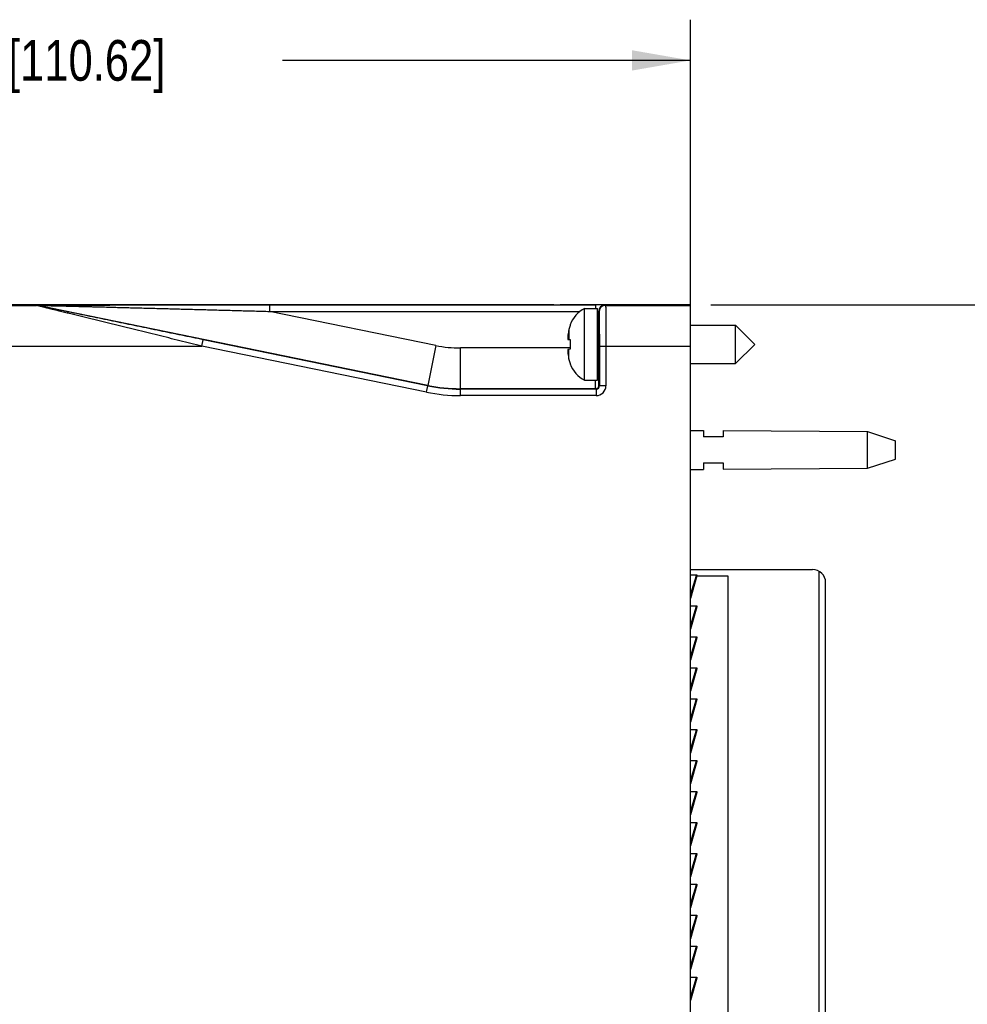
# Model space of a CAD drawing. Header units: inches. Extents: x 0 to 22, y 0 to 17.
# Tile 27 of 56: x 9.6 to 12.5, y 9.3 to 12.3. Entities that reach past the tile are written whole.
import ezdxf

# ---------------------------------------------------------------- set-up
doc = ezdxf.new("R2010")
doc.units = ezdxf.units.IN
doc.header["$LTSCALE"] = 1.21
doc.header["$MEASUREMENT"] = 0
doc.layers.get('0').update_dxf_attribs({"linetype": 'CONTINUOUS'})
doc.layers.add('DIMENSIONS', color=7, linetype='CONTINUOUS')
doc.styles.get("Standard").update_dxf_attribs({"font": 'txt', "width": 0.8})
doc.dimstyles.new('DIMSTYLE_1', dxfattribs={"dimtxt": 0.125, "dimasz": 0.18, "dimexe": 0.18, "dimexo": 0.0625, "dimgap": 0.09, "dimtad": 0, "dimtih": 1, "dimtoh": 1, "dimdec": 3, "dimzin": 4, "dimdsep": 46, "dimtxsty": 'STANDARD', "dimblk": '_FILLED', "dimblk1": '_FILLED', "dimblk2": '_FILLED', "dimcen": 0.09, "dimadec": 0, "dimazin": 0, "dimtp": 0.01, "dimtm": 0.01, "dimtfac": 1, "dimtdec": 3, "dimtofl": 0, "dimtmove": 0, "dimatfit": 3, "dimldrblk": '_FILLED', "dimfxl": 1, "dimtolj": 1, "dimtzin": 4, "dimarcsym": 0})

# ---------------------------------------------------------------- blocks, each defined once
blk = doc.blocks.new('_FILLED')
at = {"color": 0, "linetype": 'BYBLOCK'}
blk.add_solid([(0, 0), (-1, 0.174), (-1, -0.174)], dxfattribs=at)
blk = doc.blocks.new('*D1')
at = {"layer": 'DIMENSIONS', "color": 2, "linetype": 'CONTINUOUS'}
for p, q in [((11.7198, 11.4605), (13.4123, 11.4605)), ((13.2873, 11.4605), (13.2873, 9.053)), ((13.2873, 6.3954), (13.2873, 8.803)), ((11.7198, 6.3954), (13.4123, 6.3954))]:
    blk.add_line(p, q, dxfattribs=at)
at = {"layer": 'DIMENSIONS', "color": 2, "linetype": 'CONTINUOUS', "xscale": 0.18, "yscale": 0.18, "zscale": 0.18}
for p, rotation in [((13.2873, 11.4605), 90), ((13.2873, 6.3954), 270)]:
    blk.add_blockref('_FILLED', p, dxfattribs=dict(at, rotation=rotation))
at = {"layer": 'DIMENSIONS', "color": 2, "linetype": 'CONTINUOUS', "insert": (13.2873, 8.9905), "char_height": 0.125, "width": 1.425, "attachment_point": 2, "line_spacing_factor": 0.9}
blk.add_mtext('5.065{\\Ftxt.shx;\\W1.000000;\\H0.125000; }[128.65]', dxfattribs=at)
blk = doc.blocks.new('*D22')
at = {"layer": 'DIMENSIONS', "color": 2, "linetype": 'CONTINUOUS'}
for p, q in [((7.3023, 10.8255), (7.3023, 12.336)), ((11.6573, 11.3963), (11.6573, 12.336)), ((7.3023, 12.211), (8.5548, 12.211)), ((11.6573, 12.211), (10.4048, 12.211))]:
    blk.add_line(p, q, dxfattribs=at)
at = {"layer": 'DIMENSIONS', "color": 2, "linetype": 'CONTINUOUS', "xscale": 0.18, "yscale": 0.18, "zscale": 0.18, "rotation": 180}
blk.add_blockref('_FILLED', (7.3023, 12.211), dxfattribs=at)
at = {"layer": 'DIMENSIONS', "color": 2, "linetype": 'CONTINUOUS', "xscale": 0.18, "yscale": 0.18, "zscale": 0.18}
blk.add_blockref('_FILLED', (11.6573, 12.211), dxfattribs=at)
at = {"layer": 'DIMENSIONS', "color": 2, "linetype": 'CONTINUOUS', "insert": (9.4798, 12.2735), "char_height": 0.125, "width": 1.725, "attachment_point": 2, "line_spacing_factor": 0.9}
blk.add_mtext('4X 4.355{\\Ftxt.shx;\\W1.000000;\\H0.125000; }[110.62]', dxfattribs=at)

msp = doc.modelspace()

# ---------------------------------------------------------------- linework, layer by layer
at = {"color": 7, "linetype": 'CONTINUOUS'}
for p, q in [((8.4923, 11.461), (11.2373, 11.461)), ((11.2376, 11.4607), (11.2373, 11.461)), ((11.6573, 11.4605), (11.2576, 11.4605)), ((11.6573, 6.3954), (11.6573, 11.4605)), ((11.3319, 11.2288), (11.3319, 11.4493)), ((11.3319, 11.4493), (11.3723, 11.4493)), ((11.3723, 11.2288), (11.3723, 11.4493)), ((11.2876, 11.3991), (11.2876, 11.3973)), ((11.3762, 11.3784), (11.3768, 11.3784)), ((11.6573, 11.3981), (11.7955, 11.3981)), ((11.7955, 11.28), (11.7955, 11.3981)), ((11.7955, 11.3981), (11.8546, 11.339)), ((11.2811, 11.3543), (11.2876, 11.3535)), ((11.2876, 11.3535), (11.2876, 11.339)), ((11.2876, 11.339), (11.2876, 11.3245)), ((11.7955, 11.28), (11.8546, 11.339)), ((11.2876, 11.3245), (11.2811, 11.3237)), ((11.2876, 11.2807), (11.2876, 11.279)), ((11.3762, 11.2996), (11.3768, 11.2996)), ((11.6573, 11.28), (11.7955, 11.28)), ((11.3319, 11.2288), (11.3723, 11.2288)), ((11.6573, 11.075), (11.6973, 11.0747)), ((11.6973, 11.0747), (11.6973, 11.055)), ((11.7573, 11.0743), (11.7573, 11.055)), ((11.7573, 11.0743), (12.2012, 11.071)), ((12.2012, 10.959), (12.2012, 11.071)), ((12.2012, 11.071), (12.2873, 11.043)), ((11.7573, 11.055), (11.6973, 11.055)), ((12.2873, 10.987), (12.2873, 11.043)), ((12.2012, 10.959), (12.2873, 10.987)), ((11.6573, 10.955), (11.6973, 10.9553)), ((11.6973, 10.975), (11.6973, 10.9553)), ((11.6973, 10.975), (11.7573, 10.975)), ((11.7573, 10.975), (11.7573, 10.9557)), ((11.7573, 10.9557), (12.2012, 10.959)), ((11.6573, 10.6475), (12.0323, 10.6475)), ((11.6573, 10.631), (11.6768, 10.631)), ((11.6746, 10.6287), (11.6573, 10.5717)), ((11.6765, 10.6282), (11.6573, 10.5591)), ((11.6765, 10.6282), (11.6573, 10.5648)), ((11.675, 10.631), (11.6746, 10.6289)), ((11.6746, 10.6289), (11.6746, 10.6287)), ((11.6746, 10.6287), (11.6765, 10.6282)), ((11.6766, 10.6284), (11.6765, 10.6282)), ((11.6766, 10.6285), (11.7723, 10.6285)), ((11.7723, 10.6285), (11.7723, 7.2285)), ((12.0526, 9.0841), (12.0526, 10.642)), ((12.0723, 9.0953), (12.0723, 10.6075)), ((11.6573, 10.536), (11.6768, 10.536)), ((11.6746, 10.5337), (11.6573, 10.4767)), ((11.6765, 10.5332), (11.6573, 10.4641)), ((11.6765, 10.5332), (11.6573, 10.4698)), ((11.675, 10.536), (11.6746, 10.5339)), ((11.6746, 10.5339), (11.6746, 10.5337)), ((11.6746, 10.5337), (11.6765, 10.5332)), ((11.6766, 10.5334), (11.6765, 10.5332)), ((11.6573, 10.441), (11.6768, 10.441)), ((11.6746, 10.4387), (11.6573, 10.3817)), ((11.6765, 10.4382), (11.6573, 10.3691)), ((11.6765, 10.4382), (11.6573, 10.3748)), ((11.675, 10.441), (11.6746, 10.4389)), ((11.6746, 10.4389), (11.6746, 10.4387)), ((11.6746, 10.4387), (11.6765, 10.4382)), ((11.6766, 10.4384), (11.6765, 10.4382)), ((11.6573, 10.346), (11.6768, 10.346)), ((11.6746, 10.3437), (11.6573, 10.2867)), ((11.6765, 10.3432), (11.6573, 10.2741)), ((11.6765, 10.3432), (11.6573, 10.2798)), ((11.675, 10.346), (11.6746, 10.3439)), ((11.6746, 10.3439), (11.6746, 10.3437)), ((11.6746, 10.3437), (11.6765, 10.3432)), ((11.6766, 10.3434), (11.6765, 10.3432)), ((11.6573, 10.251), (11.6768, 10.251)), ((11.675, 10.251), (11.6746, 10.2489)), ((11.6746, 10.2487), (11.6573, 10.1917)), ((11.6765, 10.2482), (11.6573, 10.1848)), ((11.6765, 10.2482), (11.6573, 10.1791)), ((11.6746, 10.2489), (11.6746, 10.2487)), ((11.6746, 10.2487), (11.6765, 10.2482)), ((11.6766, 10.2484), (11.6765, 10.2482)), ((11.6573, 10.156), (11.6768, 10.156)), ((11.6746, 10.1537), (11.6573, 10.0967)), ((11.6765, 10.1532), (11.6573, 10.0898)), ((11.6765, 10.1532), (11.6573, 10.0841)), ((11.675, 10.156), (11.6746, 10.1539)), ((11.6746, 10.1539), (11.6746, 10.1537)), ((11.6746, 10.1537), (11.6765, 10.1532)), ((11.6766, 10.1534), (11.6765, 10.1532)), ((11.6573, 10.061), (11.6768, 10.061)), ((11.6746, 10.0587), (11.6573, 10.0017)), ((11.6765, 10.0582), (11.6573, 9.9891)), ((11.6765, 10.0582), (11.6573, 9.9948)), ((11.675, 10.061), (11.6746, 10.0589)), ((11.6746, 10.0589), (11.6746, 10.0587)), ((11.6746, 10.0587), (11.6765, 10.0582)), ((11.6766, 10.0584), (11.6765, 10.0582)), ((11.6573, 9.966), (11.6768, 9.966)), ((11.6746, 9.9637), (11.6573, 9.9067)), ((11.6765, 9.9632), (11.6573, 9.8941)), ((11.6765, 9.9632), (11.6573, 9.8998)), ((11.675, 9.966), (11.6746, 9.9639)), ((11.6746, 9.9639), (11.6746, 9.9637)), ((11.6746, 9.9637), (11.6765, 9.9632)), ((11.6766, 9.9634), (11.6765, 9.9632)), ((11.6573, 9.871), (11.6768, 9.871)), ((11.6746, 9.8687), (11.6573, 9.8117)), ((11.6765, 9.8682), (11.6573, 9.7991)), ((11.6765, 9.8682), (11.6573, 9.8048)), ((11.675, 9.871), (11.6746, 9.8689)), ((11.6746, 9.8689), (11.6746, 9.8687)), ((11.6746, 9.8687), (11.6765, 9.8682)), ((11.6766, 9.8684), (11.6765, 9.8682)), ((11.6573, 9.776), (11.6768, 9.776)), ((11.6746, 9.7737), (11.6573, 9.7167)), ((11.6765, 9.7732), (11.6573, 9.7041)), ((11.6765, 9.7732), (11.6573, 9.7098)), ((11.675, 9.776), (11.6746, 9.7739)), ((11.6746, 9.7739), (11.6746, 9.7737)), ((11.6746, 9.7737), (11.6765, 9.7732)), ((11.6766, 9.7734), (11.6765, 9.7732)), ((11.6573, 9.681), (11.6768, 9.681)), ((11.6746, 9.6787), (11.6573, 9.6217)), ((11.6765, 9.6782), (11.6573, 9.6091)), ((11.6765, 9.6782), (11.6573, 9.6148)), ((11.675, 9.681), (11.6746, 9.6789)), ((11.6746, 9.6789), (11.6746, 9.6787)), ((11.6746, 9.6787), (11.6765, 9.6782)), ((11.6766, 9.6784), (11.6765, 9.6782)), ((11.6573, 9.586), (11.6768, 9.586)), ((11.675, 9.586), (11.6746, 9.5839)), ((11.6746, 9.5837), (11.6573, 9.5267)), ((11.6765, 9.5832), (11.6573, 9.5141)), ((11.6765, 9.5832), (11.6573, 9.5198)), ((11.6746, 9.5839), (11.6746, 9.5837)), ((11.6746, 9.5837), (11.6765, 9.5832)), ((11.6766, 9.5834), (11.6765, 9.5832)), ((11.6573, 9.491), (11.6768, 9.491)), ((11.6746, 9.4887), (11.6573, 9.4317)), ((11.6765, 9.4882), (11.6573, 9.4191)), ((11.6765, 9.4882), (11.6573, 9.4248)), ((11.675, 9.491), (11.6746, 9.4889)), ((11.6746, 9.4889), (11.6746, 9.4887)), ((11.6746, 9.4887), (11.6765, 9.4882)), ((11.6766, 9.4884), (11.6765, 9.4882)), ((11.6573, 9.396), (11.6768, 9.396)), ((11.6746, 9.3937), (11.6573, 9.3367)), ((11.6765, 9.3932), (11.6573, 9.3241)), ((11.6765, 9.3932), (11.6573, 9.3298)), ((11.675, 9.396), (11.6746, 9.3939)), ((11.6746, 9.3939), (11.6746, 9.3937)), ((11.6746, 9.3937), (11.6765, 9.3932)), ((11.6766, 9.3934), (11.6765, 9.3932))]:
    msp.add_line(p, q, dxfattribs=at)
at = {"color": 9, "linetype": 'CONTINUOUS'}
for p, q in [((9.6496, 11.4588), (9.6496, 11.459)), ((10.3651, 11.4603), (10.3651, 11.4403)), ((10.3651, 11.4603), (11.3654, 11.4603)), ((11.3654, 11.4603), (11.3654, 11.4493)), ((11.3954, 11.46), (11.3966, 11.4588)), ((7.6795, 11.4588), (9.6496, 11.4588)), ((9.6536, 11.4584), (9.6536, 11.4586)), ((10.8505, 11.2131), (9.6536, 11.4586)), ((10.3651, 11.4403), (11.3179, 11.4403)), ((10.8756, 11.3356), (10.3651, 11.4403)), ((11.3723, 11.4402), (11.3754, 11.44)), ((11.3754, 11.3785), (11.3754, 11.44)), ((11.3754, 11.44), (11.3766, 11.4388)), ((11.3966, 11.4588), (11.6573, 11.4588)), ((11.2841, 11.385), (11.2841, 11.354)), ((11.3762, 11.2996), (11.3762, 11.3784)), ((10.157, 11.3338), (10.161, 11.3534)), ((10.8503, 11.212), (10.161, 11.3534)), ((7.6604, 11.3338), (10.157, 11.3338)), ((10.8463, 11.1924), (10.157, 11.3338)), ((10.8756, 11.3356), (10.8505, 11.2131)), ((10.9509, 11.2029), (10.9509, 11.3279)), ((11.2876, 11.3279), (10.9509, 11.3279)), ((11.2841, 11.2931), (11.2841, 11.3241)), ((11.3775, 11.3338), (11.3775, 11.2118)), ((11.3775, 11.3338), (11.6573, 11.3338)), ((11.3975, 11.3338), (11.3975, 11.2118)), ((10.8463, 11.1924), (10.8504, 11.212)), ((10.8503, 11.212), (10.8505, 11.2131)), ((10.9508, 11.2018), (10.9509, 11.2029)), ((10.9508, 11.1818), (10.9508, 11.2018)), ((11.3675, 11.2018), (10.9508, 11.2018)), ((11.3664, 11.2029), (10.9509, 11.2029)), ((11.3675, 11.2018), (11.3664, 11.2029)), ((11.3675, 11.2018), (11.3675, 11.1818)), ((11.3775, 11.2118), (11.3764, 11.2129)), ((11.3975, 11.2118), (11.3775, 11.2118)), ((11.3675, 11.1818), (10.9508, 11.1818)), ((11.675, 10.631), (11.6716, 10.619)), ((11.675, 10.536), (11.6716, 10.524)), ((11.675, 10.441), (11.6716, 10.429)), ((11.675, 10.346), (11.6716, 10.334)), ((11.675, 10.251), (11.6716, 10.239)), ((11.675, 10.156), (11.6716, 10.144)), ((11.675, 10.061), (11.6716, 10.049)), ((11.675, 9.966), (11.6716, 9.954)), ((11.675, 9.871), (11.6716, 9.859)), ((11.675, 9.776), (11.6716, 9.764)), ((11.675, 9.681), (11.6716, 9.669)), ((11.675, 9.586), (11.6716, 9.574)), ((11.675, 9.491), (11.6716, 9.479)), ((11.675, 9.396), (11.6716, 9.384))]:
    msp.add_line(p, q, dxfattribs=at)
for centre, radius, start, end in [((9.6496, 11.439), 0.02, 78.4093, 89.9996), ((11.3954, 11.44), 0.02, 90.0052, 179.9948), ((9.6496, 11.4388), 0.02, 78.4093, 89.9996), ((11.3966, 11.4388), 0.02, 90.0052, 179.9948), ((10.9509, 11.7029), 0.375, 258.4089, 270.0001), ((10.9508, 11.7018), 0.52, 258.4089, 270.0001), ((10.9508, 11.7018), 0.5, 258.4087, 270.0003), ((10.9509, 11.7029), 0.5, 258.4091, 269.9999), ((11.3664, 11.2129), 0.01, 270.0052, 359.9948), ((11.3675, 11.2118), 0.03, 269.9993, 0.0007), ((11.3675, 11.2118), 0.01, 269.987, 0.013)]:
    msp.add_arc(centre, radius, start, end, dxfattribs=at)
at = {"color": 7, "linetype": 'CONTINUOUS'}
for centre, radius, start, end in [((11.3751, 11.3665), 0.0933, 117.5225, 159.5639), ((11.4969, 11.339), 0.2177, 167.821, 172.347), ((11.3799, 11.3643), 0.0981, 160.3312, 167.8411), ((11.381, 11.364), 0.0992, 165.5134, 167.823), ((11.3762, 11.3823), 0.00394, 180, 270), ((11.4421, 11.3529), 0.1616, 174.6476, 177.727), ((11.3367, 11.3632), 0.0563, 183.9284, 189.1086), ((11.3367, 11.3148), 0.0563, 170.8914, 176.0716), ((11.4422, 11.3251), 0.1617, 182.2739, 185.3515), ((11.4969, 11.339), 0.2177, 187.653, 192.179), ((11.3799, 11.3137), 0.0981, 192.1589, 199.6688), ((11.3751, 11.3115), 0.0933, 200.4361, 242.4775), ((11.3762, 11.2957), 0.00394, 90, 180), ((12.0323, 10.6075), 0.04, 0, 90)]:
    msp.add_arc(centre, radius, start, end, dxfattribs=at)
for centre, major_axis, start_param, end_param in [((11.2576, 11.4607), (0.02, 0), -3.132866, -1.570796), ((11.3765, 11.339), (0, 0.0492), 2.498701, 6.926077)]:
    msp.add_ellipse(centre, major_axis=major_axis, ratio=0.008727, start_param=start_param, end_param=end_param, dxfattribs=at)
at = {"color": 9, "linetype": 'CONTINUOUS'}
for points, knots in [([(9.6496, 11.459), (9.6496, 11.459), (9.6496, 11.459), (9.6496, 11.459), (9.6496, 11.459), (9.6496, 11.459), (9.6497, 11.459), (9.6497, 11.459), (9.6497, 11.459), (9.6498, 11.459), (9.6499, 11.4591), (9.65, 11.4591), (9.6501, 11.4591), (9.6502, 11.4591), (9.6504, 11.4591), (9.6505, 11.4591), (9.6507, 11.4591), (9.651, 11.4591), (9.6514, 11.4591), (9.6519, 11.4591), (9.6525, 11.4591), (9.6531, 11.4591), (9.6538, 11.4592), (9.6545, 11.4592), (9.6552, 11.4592), (9.656, 11.4592), (9.6569, 11.4592), (9.658, 11.4592), (9.6596, 11.4592), (9.6615, 11.4592), (9.6635, 11.4593), (9.6656, 11.4593), (9.6678, 11.4593), (9.67, 11.4593), (9.6723, 11.4593), (9.6747, 11.4594), (9.677, 11.4594), (9.6803, 11.4594), (9.6844, 11.4594), (9.6895, 11.4594), (9.6946, 11.4595), (9.6998, 11.4595), (9.705, 11.4595), (9.7104, 11.4595), (9.7157, 11.4595), (9.7211, 11.4596), (9.7284, 11.4596), (9.7376, 11.4596), (9.7486, 11.4597), (9.7598, 11.4597), (9.771, 11.4597), (9.7823, 11.4598), (9.7936, 11.4598), (9.805, 11.4598), (9.8164, 11.4598), (9.8278, 11.4599), (9.8393, 11.4599), (9.8547, 11.4599), (9.8739, 11.4599), (9.897, 11.46), (9.9202, 11.46), (9.9434, 11.46), (9.9667, 11.4601), (9.99, 11.4601), (10.0133, 11.4601), (10.0367, 11.4601), (10.0601, 11.4602), (10.0913, 11.4602), (10.1303, 11.4602), (10.1772, 11.4602), (10.2242, 11.4603), (10.2712, 11.4603), (10.3181, 11.4603), (10.3495, 11.4603), (10.3651, 11.4603)], [0, 0, 0, 0, 0.000006, 0.000011, 0.000017, 0.000034, 0.000058, 0.000088, 0.000124, 0.000215, 0.000332, 0.000474, 0.00064, 0.000831, 0.001046, 0.001284, 0.001546, 0.001829, 0.002462, 0.003178, 0.003972, 0.00484, 0.005776, 0.006776, 0.007835, 0.008949, 0.010114, 0.011326, 0.013879, 0.016583, 0.019417, 0.022362, 0.025405, 0.028533, 0.031736, 0.035005, 0.038331, 0.04171, 0.048602, 0.055645, 0.062813, 0.070085, 0.077445, 0.084881, 0.092381, 0.099938, 0.107544, 0.122885, 0.138366, 0.153961, 0.169651, 0.18542, 0.201257, 0.217152, 0.233098, 0.249087, 0.265116, 0.281179, 0.313394, 0.34571, 0.378108, 0.410575, 0.4431, 0.475674, 0.508289, 0.540942, 0.573625, 0.606336, 0.671824, 0.737384, 0.802996, 0.868644, 0.934317, 1, 1, 1, 1]), ([(11.3954, 11.46), (11.3954, 11.46), (11.3954, 11.46), (11.3954, 11.46), (11.3954, 11.46), (11.3953, 11.46), (11.3953, 11.46), (11.3953, 11.46), (11.3953, 11.46), (11.3952, 11.46), (11.3952, 11.46), (11.3951, 11.46), (11.395, 11.4601), (11.3949, 11.4601), (11.3947, 11.4601), (11.3946, 11.4601), (11.3944, 11.4601), (11.3942, 11.4601), (11.3939, 11.4601), (11.3935, 11.4601), (11.393, 11.4601), (11.3924, 11.4601), (11.3917, 11.4601), (11.391, 11.4602), (11.3902, 11.4602), (11.3894, 11.4602), (11.3881, 11.4602), (11.3864, 11.4602), (11.3843, 11.4602), (11.3819, 11.4602), (11.3794, 11.4602), (11.3768, 11.4603), (11.374, 11.4603), (11.3712, 11.4603), (11.3683, 11.4603), (11.3664, 11.4603), (11.3654, 11.4603)], [0, 0, 0, 0, 0.000089, 0.000211, 0.000557, 0.001048, 0.001684, 0.002467, 0.003398, 0.004476, 0.005702, 0.008597, 0.01208, 0.01615, 0.020806, 0.026045, 0.031864, 0.038259, 0.045226, 0.060861, 0.078733, 0.098799, 0.121012, 0.145318, 0.171659, 0.199974, 0.230195, 0.296061, 0.368631, 0.447214, 0.531061, 0.619374, 0.711313, 0.806001, 0.902536, 1, 1, 1, 1]), ([(10.157, 11.3338), (10.1457, 11.3365), (10.1231, 11.3421), (10.0893, 11.3503), (10.0555, 11.3586), (10.0217, 11.3669), (9.988, 11.3751), (9.9599, 11.382), (9.9375, 11.3875), (9.9207, 11.3916), (9.9039, 11.3957), (9.8872, 11.3998), (9.8705, 11.4039), (9.8538, 11.408), (9.8372, 11.4121), (9.8206, 11.4162), (9.8041, 11.4203), (9.7876, 11.4243), (9.774, 11.4277), (9.7631, 11.4304), (9.755, 11.4324), (9.747, 11.4344), (9.7389, 11.4363), (9.731, 11.4383), (9.7231, 11.4403), (9.7153, 11.4422), (9.7075, 11.4441), (9.7011, 11.4457), (9.6961, 11.447), (9.6923, 11.4479), (9.6886, 11.4488), (9.685, 11.4497), (9.6814, 11.4506), (9.6779, 11.4515), (9.6744, 11.4524), (9.6711, 11.4532), (9.6678, 11.454), (9.6652, 11.4547), (9.6632, 11.4552), (9.6617, 11.4556), (9.6603, 11.4559), (9.6589, 11.4563), (9.6576, 11.4566), (9.6564, 11.4569), (9.6552, 11.4572), (9.6541, 11.4575), (9.6533, 11.4577), (9.6527, 11.4579), (9.6522, 11.458), (9.6518, 11.4581), (9.6515, 11.4582), (9.6511, 11.4583), (9.6508, 11.4584), (9.6505, 11.4585), (9.6503, 11.4586), (9.6501, 11.4586), (9.65, 11.4586), (9.6499, 11.4587), (9.6498, 11.4587), (9.6498, 11.4587), (9.6497, 11.4587), (9.6497, 11.4587), (9.6496, 11.4588), (9.6496, 11.4588), (9.6496, 11.4588), (9.6496, 11.4588), (9.6496, 11.4588), (9.6496, 11.4588)], [0, 0, 0, 0, 0.066656, 0.133297, 0.199902, 0.266454, 0.33293, 0.399302, 0.432439, 0.465536, 0.498587, 0.531585, 0.564522, 0.597386, 0.630165, 0.662843, 0.695399, 0.727808, 0.760034, 0.776063, 0.792028, 0.807918, 0.823721, 0.839425, 0.855011, 0.870457, 0.885734, 0.900804, 0.908246, 0.915615, 0.922901, 0.930094, 0.937178, 0.944136, 0.950946, 0.957583, 0.964012, 0.97019, 0.973169, 0.976063, 0.978863, 0.981558, 0.984137, 0.986586, 0.988889, 0.99103, 0.99299, 0.993896, 0.99475, 0.995548, 0.996288, 0.996967, 0.997583, 0.998135, 0.998618, 0.999031, 0.999211, 0.999373, 0.999516, 0.999641, 0.999747, 0.999835, 0.999904, 0.999954, 0.999986, 0.999995, 1, 1, 1, 1]), ([(9.6536, 11.4586), (9.6536, 11.4586), (9.6536, 11.4586), (9.6536, 11.4586), (9.6536, 11.4586), (9.6537, 11.4586), (9.6537, 11.4586), (9.6537, 11.4586), (9.6537, 11.4586), (9.6537, 11.4586), (9.6538, 11.4586), (9.6538, 11.4586), (9.6539, 11.4586), (9.654, 11.4586), (9.6541, 11.4586), (9.6542, 11.4586), (9.6544, 11.4586), (9.6546, 11.4586), (9.6548, 11.4586), (9.655, 11.4586), (9.6553, 11.4586), (9.6556, 11.4586), (9.656, 11.4586), (9.6565, 11.4586), (9.6572, 11.4586), (9.6579, 11.4586), (9.6587, 11.4586), (9.6596, 11.4586), (9.6605, 11.4586), (9.6614, 11.4586), (9.6623, 11.4585), (9.6636, 11.4585), (9.6654, 11.4585), (9.6675, 11.4584), (9.6697, 11.4584), (9.672, 11.4584), (9.6743, 11.4583), (9.6767, 11.4583), (9.6791, 11.4582), (9.6816, 11.4582), (9.6841, 11.4581), (9.6874, 11.458), (9.6917, 11.4579), (9.6969, 11.4578), (9.7021, 11.4577), (9.7074, 11.4576), (9.7128, 11.4574), (9.7182, 11.4573), (9.7236, 11.4572), (9.729, 11.457), (9.7364, 11.4569), (9.7456, 11.4566), (9.7566, 11.4564), (9.7678, 11.4561), (9.779, 11.4558), (9.7902, 11.4555), (9.8015, 11.4552), (9.8128, 11.455), (9.8241, 11.4547), (9.8392, 11.4543), (9.8582, 11.4538), (9.881, 11.4532), (9.9038, 11.4526), (9.9267, 11.452), (9.9497, 11.4514), (9.9726, 11.4508), (9.9956, 11.4502), (10.0186, 11.4496), (10.0417, 11.449), (10.0647, 11.4484), (10.0955, 11.4476), (10.134, 11.4465), (10.1802, 11.4453), (10.2264, 11.444), (10.2726, 11.4428), (10.3189, 11.4415), (10.3497, 11.4407), (10.3651, 11.4403)], [0, 0, 0, 0, 0.000003, 0.000007, 0.000012, 0.00002, 0.000042, 0.000072, 0.000111, 0.000157, 0.000212, 0.000275, 0.000346, 0.000426, 0.000608, 0.000822, 0.001067, 0.001341, 0.001643, 0.001973, 0.002331, 0.002713, 0.00312, 0.004004, 0.004974, 0.006022, 0.00714, 0.008322, 0.009562, 0.010854, 0.012194, 0.013576, 0.016453, 0.019459, 0.022573, 0.025777, 0.02906, 0.032408, 0.035814, 0.039269, 0.042769, 0.046308, 0.053484, 0.060772, 0.068151, 0.075605, 0.083122, 0.090693, 0.098312, 0.10597, 0.113665, 0.129144, 0.144724, 0.160386, 0.176115, 0.191901, 0.207736, 0.223612, 0.239524, 0.255468, 0.287437, 0.319495, 0.351625, 0.383815, 0.416054, 0.448335, 0.480652, 0.512999, 0.545372, 0.577768, 0.610184, 0.675065, 0.739997, 0.804967, 0.869964, 0.934978, 1, 1, 1, 1]), ([(10.161, 11.3534), (10.1499, 11.3557), (10.1277, 11.3602), (10.0943, 11.3671), (10.061, 11.3739), (10.0277, 11.3807), (9.9944, 11.3876), (9.9667, 11.3933), (9.9446, 11.3979), (9.928, 11.4013), (9.9114, 11.4047), (9.8949, 11.4081), (9.8784, 11.4115), (9.8619, 11.4149), (9.8454, 11.4183), (9.829, 11.4217), (9.8126, 11.4251), (9.7962, 11.4285), (9.7826, 11.4313), (9.7718, 11.4335), (9.7637, 11.4352), (9.7557, 11.4369), (9.7476, 11.4386), (9.7396, 11.4402), (9.7317, 11.4419), (9.7238, 11.4435), (9.7159, 11.4452), (9.7094, 11.4465), (9.7043, 11.4476), (9.7004, 11.4484), (9.6966, 11.4492), (9.6929, 11.45), (9.6891, 11.4507), (9.6854, 11.4515), (9.6818, 11.4523), (9.6782, 11.453), (9.6748, 11.4538), (9.6719, 11.4544), (9.6697, 11.4548), (9.6681, 11.4552), (9.6665, 11.4555), (9.6649, 11.4559), (9.6634, 11.4562), (9.662, 11.4565), (9.6606, 11.4568), (9.6594, 11.4571), (9.6583, 11.4573), (9.6576, 11.4574), (9.657, 11.4576), (9.6565, 11.4577), (9.6561, 11.4578), (9.6556, 11.4579), (9.6552, 11.458), (9.6549, 11.4581), (9.6546, 11.4581), (9.6544, 11.4582), (9.6543, 11.4582), (9.6541, 11.4582), (9.654, 11.4583), (9.6539, 11.4583), (9.6538, 11.4583), (9.6538, 11.4583), (9.6537, 11.4583), (9.6537, 11.4583), (9.6537, 11.4584), (9.6536, 11.4584), (9.6536, 11.4584), (9.6536, 11.4584), (9.6536, 11.4584), (9.6536, 11.4584), (9.6536, 11.4584), (9.6536, 11.4584)], [0, 0, 0, 0, 0.065683, 0.131355, 0.197004, 0.262616, 0.328175, 0.393664, 0.426374, 0.459058, 0.49171, 0.524326, 0.556899, 0.589424, 0.621891, 0.654289, 0.686604, 0.71882, 0.750911, 0.766901, 0.782846, 0.798741, 0.814578, 0.830348, 0.846037, 0.861633, 0.877114, 0.892454, 0.900061, 0.907618, 0.915118, 0.922553, 0.929913, 0.937185, 0.944353, 0.951397, 0.958289, 0.964994, 0.968263, 0.971466, 0.974594, 0.977637, 0.980583, 0.983416, 0.98612, 0.988673, 0.991051, 0.992165, 0.993224, 0.994224, 0.99516, 0.996027, 0.996822, 0.997537, 0.99817, 0.998454, 0.998716, 0.998954, 0.999169, 0.99936, 0.999526, 0.999668, 0.999785, 0.999876, 0.999912, 0.999942, 0.999966, 0.999983, 0.999989, 0.999994, 1, 1, 1, 1]), ([(11.3766, 11.4388), (11.3766, 11.4388), (11.3766, 11.4388), (11.3766, 11.4388), (11.3766, 11.4387), (11.3766, 11.4387), (11.3766, 11.4387), (11.3767, 11.4386), (11.3767, 11.4385), (11.3767, 11.4384), (11.3767, 11.4383), (11.3767, 11.4382), (11.3767, 11.438), (11.3767, 11.4378), (11.3767, 11.4375), (11.3768, 11.4371), (11.3768, 11.4366), (11.3768, 11.436), (11.3768, 11.4354), (11.3769, 11.4348), (11.3769, 11.434), (11.3769, 11.4332), (11.3769, 11.4321), (11.377, 11.4305), (11.377, 11.4283), (11.377, 11.426), (11.3771, 11.4235), (11.3771, 11.4207), (11.3772, 11.4177), (11.3772, 11.4146), (11.3772, 11.4112), (11.3773, 11.4077), (11.3773, 11.4039), (11.3773, 11.3986), (11.3774, 11.3917), (11.3774, 11.3829), (11.3774, 11.3736), (11.3775, 11.364), (11.3775, 11.3541), (11.3775, 11.344), (11.3775, 11.3372), (11.3775, 11.3338)], [0, 0, 0, 0, 0.000092, 0.000218, 0.000379, 0.000576, 0.00108, 0.001725, 0.002511, 0.003441, 0.004515, 0.005736, 0.007106, 0.008623, 0.012098, 0.016158, 0.020806, 0.026041, 0.031859, 0.038255, 0.045224, 0.052762, 0.060863, 0.078735, 0.098797, 0.121009, 0.145323, 0.171673, 0.19999, 0.230206, 0.262252, 0.296059, 0.331553, 0.368641, 0.447223, 0.53106, 0.619374, 0.71131, 0.805998, 0.902538, 1, 1, 1, 1]), ([(11.3966, 11.4588), (11.3966, 11.4588), (11.3966, 11.4588), (11.3966, 11.4588), (11.3966, 11.4587), (11.3966, 11.4587), (11.3966, 11.4587), (11.3967, 11.4586), (11.3967, 11.4585), (11.3967, 11.4584), (11.3967, 11.4582), (11.3967, 11.4581), (11.3967, 11.4579), (11.3967, 11.4576), (11.3967, 11.4573), (11.3968, 11.4568), (11.3968, 11.4562), (11.3968, 11.4555), (11.3968, 11.4548), (11.3969, 11.454), (11.3969, 11.4531), (11.3969, 11.4522), (11.3969, 11.4508), (11.397, 11.4489), (11.397, 11.4464), (11.397, 11.4436), (11.3971, 11.4406), (11.3971, 11.4373), (11.3971, 11.4337), (11.3972, 11.4299), (11.3972, 11.4259), (11.3973, 11.4217), (11.3973, 11.4173), (11.3973, 11.411), (11.3974, 11.4027), (11.3974, 11.3922), (11.3974, 11.3812), (11.3975, 11.3698), (11.3975, 11.358), (11.3975, 11.3459), (11.3975, 11.3379), (11.3975, 11.3338)], [0, 0, 0, 0, 0.000085, 0.000204, 0.000357, 0.000545, 0.001032, 0.001665, 0.002446, 0.003375, 0.004452, 0.005676, 0.007049, 0.008568, 0.01205, 0.016119, 0.020774, 0.026012, 0.03183, 0.038224, 0.045191, 0.052726, 0.060826, 0.078697, 0.098763, 0.120976, 0.145282, 0.171625, 0.199941, 0.230162, 0.262218, 0.296031, 0.331521, 0.368604, 0.44719, 0.531041, 0.619358, 0.7113, 0.805992, 0.902532, 1, 1, 1, 1]), ([(11.3764, 11.2129), (11.3764, 11.2129), (11.3764, 11.2129), (11.3764, 11.213), (11.3764, 11.213), (11.3763, 11.213), (11.3763, 11.213), (11.3763, 11.2131), (11.3763, 11.2131), (11.3763, 11.2132), (11.3763, 11.2133), (11.3763, 11.2135), (11.3763, 11.2137), (11.3762, 11.2139), (11.3762, 11.2143), (11.3762, 11.2147), (11.3762, 11.2151), (11.3762, 11.2156), (11.3761, 11.2161), (11.3761, 11.2167), (11.3761, 11.2173), (11.3761, 11.2182), (11.376, 11.2195), (11.376, 11.2211), (11.376, 11.2229), (11.3759, 11.2249), (11.3759, 11.2271), (11.3759, 11.2295), (11.3758, 11.232), (11.3758, 11.2347), (11.3757, 11.2385), (11.3757, 11.2438), (11.3756, 11.2504), (11.3756, 11.2576), (11.3755, 11.2653), (11.3755, 11.2734), (11.3755, 11.2818), (11.3754, 11.2906), (11.3754, 11.2965), (11.3754, 11.2996)], [0, 0, 0, 0, 0.000098, 0.000227, 0.000388, 0.000583, 0.001074, 0.0017, 0.002458, 0.003351, 0.004379, 0.005543, 0.008289, 0.011592, 0.015451, 0.019862, 0.024824, 0.030335, 0.036391, 0.04299, 0.050128, 0.057802, 0.074747, 0.0938, 0.114934, 0.138111, 0.163286, 0.190414, 0.21945, 0.250349, 0.283065, 0.353723, 0.430921, 0.514151, 0.602865, 0.696445, 0.794265, 0.89568, 1, 1, 1, 1]), ([(11.3664, 11.2029), (11.3664, 11.2029), (11.3664, 11.2029), (11.3664, 11.203), (11.3663, 11.203), (11.3663, 11.203), (11.3663, 11.2031), (11.3663, 11.2032), (11.3663, 11.2032), (11.3663, 11.2033), (11.3663, 11.2035), (11.3663, 11.2037), (11.3662, 11.204), (11.3662, 11.2044), (11.3662, 11.2048), (11.3662, 11.2052), (11.3662, 11.2057), (11.3661, 11.2063), (11.3661, 11.2069), (11.3661, 11.2075), (11.3661, 11.2085), (11.3661, 11.2098), (11.366, 11.2115), (11.366, 11.2135), (11.3659, 11.2156), (11.3659, 11.2179), (11.3659, 11.2204), (11.3658, 11.223), (11.3658, 11.2258), (11.3658, 11.2278), (11.3658, 11.2288)], [0, 0, 0, 0, 0.000338, 0.000781, 0.00201, 0.003712, 0.005895, 0.008565, 0.011721, 0.015366, 0.019499, 0.02923, 0.040914, 0.054547, 0.070125, 0.087643, 0.107092, 0.128467, 0.151758, 0.176956, 0.20405, 0.263887, 0.33117, 0.40579, 0.487627, 0.576547, 0.672406, 0.775048, 0.884305, 1, 1, 1, 1])]:
    msp.add_open_spline(points, degree=3, knots=knots, dxfattribs=at)
at = {"color": 7, "linetype": 'CONTINUOUS'}
for points in [[(11.6768, 10.631), (11.6768, 10.6308), (11.6768, 10.6303), (11.6768, 10.6297), (11.6767, 10.629), (11.6766, 10.6286), (11.6766, 10.6284)], [(11.6768, 10.536), (11.6768, 10.5358), (11.6768, 10.5353), (11.6768, 10.5347), (11.6767, 10.534), (11.6766, 10.5336), (11.6766, 10.5334)], [(11.6768, 10.441), (11.6768, 10.4408), (11.6768, 10.4403), (11.6768, 10.4397), (11.6767, 10.439), (11.6766, 10.4386), (11.6766, 10.4384)], [(11.6768, 10.346), (11.6768, 10.3458), (11.6768, 10.3453), (11.6768, 10.3447), (11.6767, 10.344), (11.6766, 10.3436), (11.6766, 10.3434)], [(11.6768, 10.251), (11.6768, 10.2508), (11.6768, 10.2503), (11.6768, 10.2497), (11.6767, 10.249), (11.6766, 10.2486), (11.6766, 10.2484)], [(11.6768, 10.156), (11.6768, 10.1558), (11.6768, 10.1553), (11.6768, 10.1547), (11.6767, 10.154), (11.6766, 10.1536), (11.6766, 10.1534)], [(11.6768, 10.061), (11.6768, 10.0608), (11.6768, 10.0603), (11.6768, 10.0597), (11.6767, 10.059), (11.6766, 10.0586), (11.6766, 10.0584)], [(11.6768, 9.966), (11.6768, 9.9658), (11.6768, 9.9653), (11.6768, 9.9647), (11.6767, 9.964), (11.6766, 9.9636), (11.6766, 9.9634)], [(11.6768, 9.871), (11.6768, 9.8708), (11.6768, 9.8703), (11.6768, 9.8697), (11.6767, 9.869), (11.6766, 9.8686), (11.6766, 9.8684)], [(11.6768, 9.776), (11.6768, 9.7758), (11.6768, 9.7753), (11.6768, 9.7747), (11.6767, 9.774), (11.6766, 9.7736), (11.6766, 9.7734)], [(11.6768, 9.681), (11.6768, 9.6808), (11.6768, 9.6803), (11.6768, 9.6797), (11.6767, 9.679), (11.6766, 9.6786), (11.6766, 9.6784)], [(11.6768, 9.586), (11.6768, 9.5858), (11.6768, 9.5853), (11.6768, 9.5847), (11.6767, 9.584), (11.6766, 9.5836), (11.6766, 9.5834)], [(11.6768, 9.491), (11.6768, 9.4908), (11.6768, 9.4903), (11.6768, 9.4897), (11.6767, 9.489), (11.6766, 9.4886), (11.6766, 9.4884)], [(11.6768, 9.396), (11.6768, 9.3958), (11.6768, 9.3953), (11.6768, 9.3947), (11.6767, 9.394), (11.6766, 9.3936), (11.6766, 9.3934)]]:
    msp.add_open_spline(points, degree=3, knots=[0, 0, 0, 0, 0.251927, 0.502277, 0.751444, 1, 1, 1, 1], dxfattribs=at)

# ---------------------------------------------------------------- dimensions: what is measured, and where the dimension line sits
at = {"layer": 'DIMENSIONS', "color": 2, "linetype": 'CONTINUOUS'}
dim = msp.add_linear_dim(base=(11.6573, 12.211), p1=(7.3023, 10.8255), p2=(11.6573, 11.3963), text='4X <>', dimstyle='DIMSTYLE_1', dxfattribs=at)
dim.commit()
dim.dimension.update_dxf_attribs({"geometry": '*D22', "text_midpoint": (9.3798, 12.211), "dimtype": 160})
dim = msp.add_linear_dim(base=(13.2873, 11.4605), p1=(11.7198, 6.3954), p2=(11.7198, 11.4605), angle=90, dimstyle='DIMSTYLE_1', dxfattribs=at)
dim.commit()
dim.dimension.update_dxf_attribs({"geometry": '*D1', "text_midpoint": (13.1373, 8.928), "dimtype": 160})

doc.saveas('drawing.dxf')
